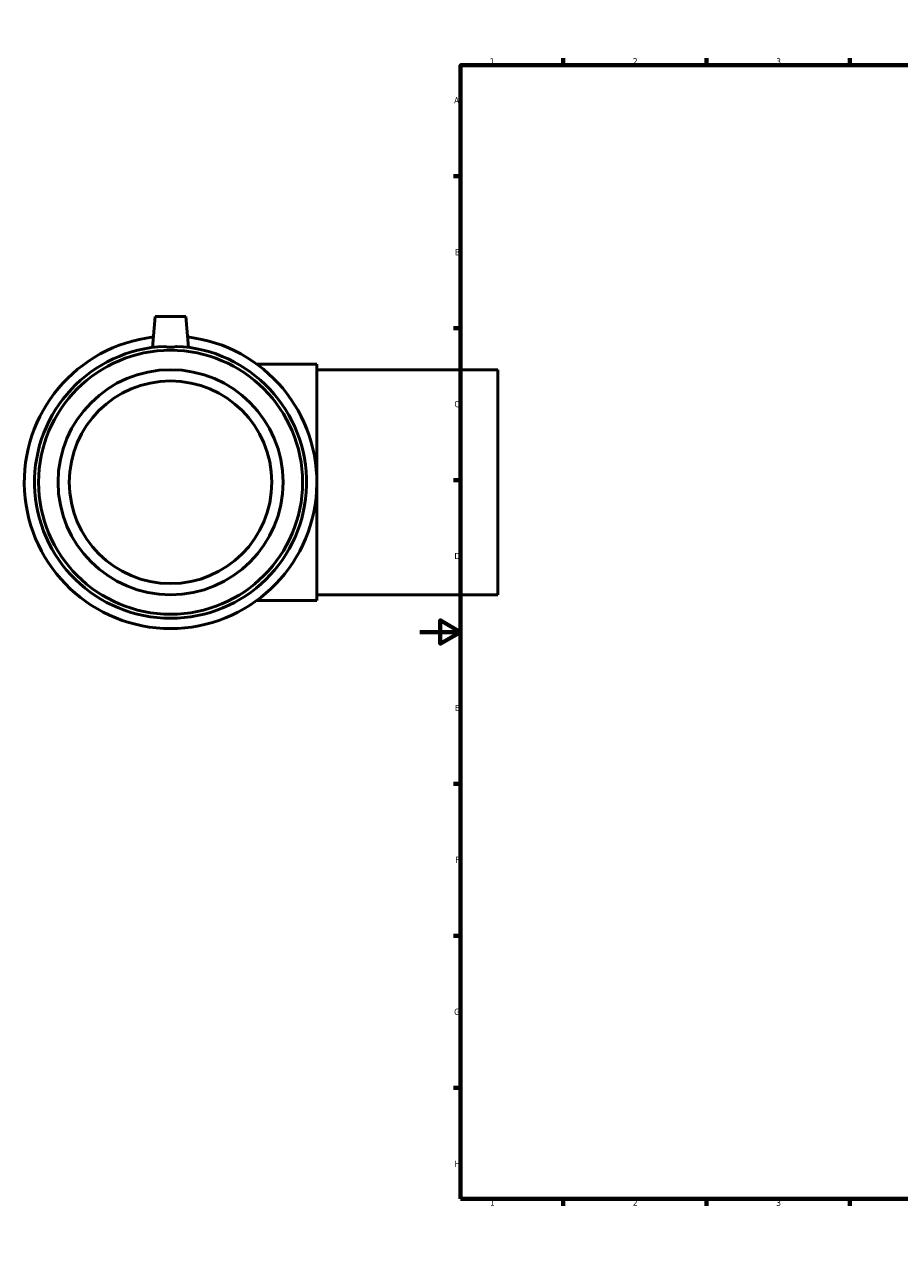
# Model space of a CAD drawing. Header units: millimetres. Extents: x -193 to 1544, y -245 to 1594.
# Tile 1 of 7: x -193 to 235, y 0 to 594. Entities that reach past the tile are written whole.
import ezdxf

# ---------------------------------------------------------------- set-up
doc = ezdxf.new("R2010")
doc.units = ezdxf.units.MM
doc.layers.add('Border (ANSI)', color=7, linetype='Continuous', lineweight=70)
doc.layers.add('Visible (ANSI)', color=7, linetype='Continuous', lineweight=50)
doc.styles.add('Note Text (ANSI)', font='tahoma.ttf')

# ---------------------------------------------------------------- blocks, each defined once
blk = doc.blocks.new('Borders Default Border')
at = {"layer": 'Border (ANSI)'}
for p, q in [((70.08, 574), (70.08, 577.45)), ((140.17, 574), (140.17, 577.45)), ((210.25, 574), (210.25, 577.45)), ((280.33, 574), (280.33, 577.45)), ((350.42, 574), (350.42, 577.45)), ((490.58, 574), (490.58, 577.45)), ((560.67, 574), (560.67, 577.45)), ((630.75, 574), (630.75, 577.45)), ((700.83, 574), (700.83, 577.45)), ((770.92, 574), (770.92, 577.45)), ((20, 519.75), (16.55, 519.75)), ((821, 519.75), (824.45, 519.75)), ((20, 445.5), (16.55, 445.5)), ((821, 445.5), (824.45, 445.5)), ((20, 371.25), (16.55, 371.25)), ((821, 371.25), (824.45, 371.25)), ((20, 222.75), (16.55, 222.75)), ((821, 222.75), (824.45, 222.75)), ((20, 148.5), (16.55, 148.5)), ((821, 148.5), (824.45, 148.5)), ((20, 74.25), (16.55, 74.25)), ((821, 74.25), (824.45, 74.25)), ((70.08, 20), (70.08, 16.55)), ((140.17, 20), (140.17, 16.55)), ((210.25, 20), (210.25, 16.55)), ((280.33, 20), (280.33, 16.55)), ((350.42, 20), (350.42, 16.55)), ((490.58, 20), (490.58, 16.55)), ((560.67, 20), (560.67, 16.55)), ((630.75, 20), (630.75, 16.55)), ((700.83, 20), (700.83, 16.55)), ((770.92, 20), (770.92, 16.55))]:
    blk.add_line(p, q, dxfattribs=at)
at = {"layer": 'Border (ANSI)', "flags": 128}
for points in [[(420.5, 594), (420.5, 574), (414.73, 584), (426.27, 584), (420.5, 574)], [(20, 20), (20, 574), (821, 574), (821, 20), (20, 20)], [(0, 297), (20, 297), (10, 302.77), (10, 291.23), (20, 297)], [(841, 297), (821, 297), (831, 302.77), (831, 291.23), (821, 297)], [(420.5, 0), (420.5, 20), (414.73, 10), (426.27, 10), (420.5, 20)]]:
    blk.add_lwpolyline(points, dxfattribs=at)
at = {"layer": 'Border (ANSI)', "color": 230, "true_color": 0xff0080, "attachment_point": 7, "style": 'Note Text (ANSI)'}
for s, insert, char_height in [('1', (34.35, 574.4), 3.05), ('2', (104.2, 574.4), 3.05), ('3', (174.26, 574.34), 3.05), ('4', (244.23, 574.4), 3.05), ('5', (314.48, 574.34), 3.05), ('6', (384.49, 574.34), 3.05), ('7', (454.6, 574.4), 3.05), ('8', (524.63, 574.33), 3.05), ('9', (594.7, 574.34), 3.05), ('10', (663.96, 574.34), 3.048), ('11', (734.04, 574.4), 3.048), ('12', (804.13, 574.4), 3.048), ('A', (16.78, 555.35), 3.05), ('A', (821.63, 555.35), 3.05), ('B', (17.15, 481.1), 3.05), ('B', (821.99, 481.1), 3.05), ('C', (16.95, 406.8), 3.05), ('C', (821.8, 406.8), 3.05), ('D', (16.96, 332.6), 3.05), ('D', (821.81, 332.6), 3.05), ('E', (17.21, 258.35), 3.05), ('E', (822.05, 258.35), 3.05), ('F', (17.29, 184.1), 3.05), ('F', (822.14, 184.1), 3.05), ('G', (16.81, 109.79), 3.05), ('G', (821.66, 109.79), 3.05), ('H', (16.97, 35.6), 3.05), ('H', (821.81, 35.6), 3.05), ('1', (34.35, 16.55), 3.05), ('2', (104.2, 16.55), 3.05), ('3', (174.26, 16.49), 3.05), ('4', (244.23, 16.55), 3.05), ('5', (314.48, 16.49), 3.05), ('6', (384.49, 16.49), 3.05), ('7', (454.6, 16.55), 3.05), ('8', (524.63, 16.48), 3.05), ('9', (594.7, 16.49), 3.05), ('10', (663.96, 16.49), 3.048), ('11', (734.04, 16.55), 3.048), ('12', (804.13, 16.55), 3.048)]:
    blk.add_mtext(s, dxfattribs=dict(at, insert=insert, char_height=char_height))

msp = doc.modelspace()

# ---------------------------------------------------------------- linework, layer by layer
at = {"layer": 'Visible (ANSI)'}
for p, q in [((-129.291, 451.177), (-130.612, 436.085)), ((-114.291, 451.177), (-129.291, 451.177)), ((-114.291, 451.177), (-112.971, 436.085)), ((-50.291, 427.927), (-79.635, 427.927)), ((-50.291, 427.927), (-50.291, 312.427)), ((38.209, 425.177), (-50.291, 425.177)), ((38.209, 315.177), (38.209, 425.177)), ((38.209, 315.177), (-50.291, 315.177)), ((-50.291, 312.427), (-79.635, 312.427))]:
    msp.add_line(p, q, dxfattribs=at)
for radius in [64.5, 55, 49.5]:
    msp.add_circle((-121.791, 370.177), radius, dxfattribs=at)
for radius, start, end in [(71.5, 96.726011, 83.273989), (66.495, 92.452573, 87.547427)]:
    msp.add_arc((-121.791, 370.177), radius, start, end, dxfattribs=at)
msp.add_open_spline([(-118.946, 436.611), (-118.954, 436.609), (-118.963, 436.606), (-119.863, 436.311), (-120.85, 436.159), (-122.733, 436.159), (-123.72, 436.311), (-124.62, 436.606), (-124.628, 436.609), (-124.637, 436.611)], degree=3, knots=[1.55352817, 1.55352817, 1.55352817, 1.55352817, 1.55621532, 1.55621532, 1.838747, 1.838747, 2.12127868, 2.12127868, 2.12396583, 2.12396583, 2.12396583, 2.12396583], dxfattribs=at)

# ---------------------------------------------------------------- block references
msp.add_blockref('Borders Default Border', (0, 0))

doc.saveas('drawing.dxf')
